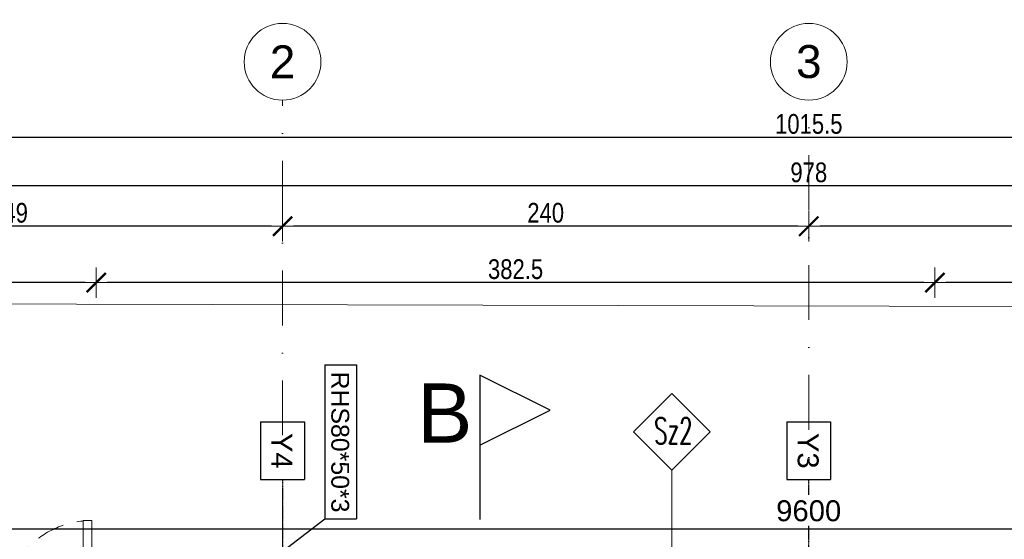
# Model space of a CAD drawing. Header units: millimetres. Extents: x -4835 to 23023, y -15404 to 3906.
# Tile 246 of 256: x 4071 to 4520, y 2514 to 2751. Entities that reach past the tile are written whole.
import ezdxf

# ---------------------------------------------------------------- set-up
doc = ezdxf.new("R2010")
doc.units = ezdxf.units.MM
for name, pattern in [('DASHDOT', [1, 0.5, -0.25, 0, -0.25]), ('DASHED', [19.05, 12.7, -6.35]), ('DXK_LINE_DOT3', [5.9187, 2.979, -0.9799, 0.9799, -0.9799])]:
    doc.linetypes.add(name, pattern=pattern)
doc.layers.get('0').update_dxf_attribs({"lineweight": 9})
for name, color, linetype, lineweight in [('- AGP-1_OPISY', 7, 'Continuous', 9), ('-AGP1_OSIE', 2, 'DASHDOT', 9), ('-AGP1_wymiary', 8, 'Continuous', 9), ('drzwi', 30, 'Continuous', 13), ('MEBLE PKN', 150, 'Continuous', 9)]:
    doc.layers.add(name, color=color, linetype=linetype, lineweight=lineweight)
for name, color, linetype in [('2D - Ogólne', 7, 'Continuous'), ('Budowlane - Opisy', 7, 'Continuous'), ('TS_INNE_OBIEKTY', 7, 'Continuous'), ('TS_OPISY', 7, 'Continuous'), ('TS_OPISY_LINIE', 7, 'Continuous'), ('TS_OPISY_RAMKA', 7, 'Continuous'), ('TS_WYMIARY', 7, 'Continuous'), ('TS_WYMIARY_TEKST', 7, 'Continuous'), ('Znaczniki - Przekroje', 4, 'Continuous')]:
    doc.layers.add(name, color=color, linetype=linetype)
doc.layers.add('a___wymiary', color=7, linetype='Continuous', lineweight=5, true_color=0x666666)
doc.styles.add('ARIAL', font='arial.ttf', dxfattribs={"width": 0.8})
doc.styles.add('GENERATED_STYLE_2', font='ARIAL.TTF', dxfattribs={"width": 0.999153})
doc.styles.add('style1', font='simplex.shx', dxfattribs={"width": 0.6})
doc.dimstyles.new('1_50', dxfattribs={"dimtxt": 9, "dimasz": 5, "dimexe": 1.25, "dimexo": 0.625, "dimgap": 1.5, "dimtad": 1, "dimdec": 3, "dimrnd": 0.5, "dimdsep": 46, "dimtxsty": 'ARIAL', "dimblk": 'znacznik', "dimcen": 1.5, "dimse1": 1, "dimse2": 1, "dimclrd": 6, "dimclrt": 6, "dimazin": 0, "dimtfac": 1, "dimtdec": 3, "dimtmove": 0, "dimatfit": 3, "dimldrblk": 'znacznik', "dimfxl": 1, "dimarcsym": 0})

# ---------------------------------------------------------------- blocks, each defined once
blk = doc.blocks.new('HGGHHHH')
at = {"layer": 'drzwi'}
for points in [[(8439.06, 9607.02), (8435.06, 9607.02), (8435.06, 9702.22), (8439.06, 9702.22)], [(8307.06, 9647.82), (8303.06, 9647.82), (8303.06, 9607.02), (8307.06, 9607.02)], [(8303.06, 9607.02), (8301.06, 9607.02), (8301.06, 9601.02), (8306.06, 9601.02), (8306.06, 9603.02), (8303.06, 9603.02), (8303.06, 9607.02)], [(8441.06, 9607.02), (8439.06, 9607.02), (8439.06, 9603.02), (8436.06, 9603.02), (8436.06, 9601.02), (8441.06, 9601.02)]]:
    blk.add_lwpolyline(points, close=True, dxfattribs=at).dxf.unprotected_set("ltscale", 0)
at = {"layer": 'drzwi', "linetype": 'DASHED'}
for centre, radius, start, end in [((8439.06, 9607.02), 95.2, 92.406, 180), ((8303.06, 9607.02), 40.8, 0, 84.4007)]:
    blk.add_arc(centre, radius, start, end, dxfattribs=at)
blk = doc.blocks.new('znacznik')
at = {"layer": 'a___wymiary'}
for p, q in [((0, 1.394), (0, -1.394)), ((1.394, 0), (-1.394, 0))]:
    blk.add_line(p, q, dxfattribs=at)
at = {"layer": 'a___wymiary', "const_width": 0.2}
blk.add_lwpolyline([(0.876, 0.876), (-0.876, -0.876)], dxfattribs=at)
blk = doc.blocks.new('*D991')
at = {"layer": '-AGP1_wymiary', "lineweight": -2}
blk.add_line((4101.23, 2630.73), (3971.21, 2630.73), dxfattribs=at)
at = {"layer": 'Defpoints', "color": 0}
for p in [(3966.21, 2630.73), (3966.21, 2523), (4106.23, 2523)]:
    blk.add_point(p, dxfattribs=at)
at = {"layer": '-AGP1_wymiary', "linetype": 'ByBlock', "lineweight": -2, "xscale": 5, "yscale": 5, "zscale": 5, "rotation": 180}
blk.add_blockref('znacznik', (3966.21, 2630.73), dxfattribs=at)
at = {"layer": '-AGP1_wymiary', "linetype": 'ByBlock', "lineweight": -2, "xscale": 5, "yscale": 5, "zscale": 5}
blk.add_blockref('znacznik', (4106.23, 2630.73), dxfattribs=at)
at = {"layer": '-AGP1_wymiary', "insert": (4036.22, 2636.83), "char_height": 9, "attachment_point": 5, "style": 'ARIAL'}
blk.add_mtext('140', dxfattribs=at)
blk = doc.blocks.new('*D993')
at = {"layer": '-AGP1_wymiary', "lineweight": -2}
blk.add_line((4933.92, 2696.99), (3928.52, 2696.99), dxfattribs=at)
at = {"layer": 'Defpoints', "color": 0}
for p in [(3923.52, 2696.99), (3923.52, 2593.82), (4938.92, 2593.82)]:
    blk.add_point(p, dxfattribs=at)
at = {"layer": '-AGP1_wymiary', "linetype": 'ByBlock', "lineweight": -2, "xscale": 5, "yscale": 5, "zscale": 5, "rotation": 180}
blk.add_blockref('znacznik', (3923.52, 2696.99), dxfattribs=at)
at = {"layer": '-AGP1_wymiary', "linetype": 'ByBlock', "lineweight": -2, "xscale": 5, "yscale": 5, "zscale": 5}
blk.add_blockref('znacznik', (4938.92, 2696.99), dxfattribs=at)
at = {"layer": '-AGP1_wymiary', "insert": (4431.22, 2703.09), "char_height": 9, "attachment_point": 5, "style": 'ARIAL'}
blk.add_mtext('1015.5', dxfattribs=at)
blk = doc.blocks.new('*D995')
at = {"layer": '-AGP1_wymiary', "lineweight": -2}
blk.add_line((4666.22, 2656.45), (4436.22, 2656.45), dxfattribs=at)
at = {"layer": 'Defpoints', "color": 0}
for p in [(4431.22, 2656.45), (4431.22, 2567.68), (4671.22, 2567.68)]:
    blk.add_point(p, dxfattribs=at)
at = {"layer": '-AGP1_wymiary', "linetype": 'ByBlock', "lineweight": -2, "xscale": 5, "yscale": 5, "zscale": 5, "rotation": 180}
blk.add_blockref('znacznik', (4431.22, 2656.45), dxfattribs=at)
at = {"layer": '-AGP1_wymiary', "linetype": 'ByBlock', "lineweight": -2, "xscale": 5, "yscale": 5, "zscale": 5}
blk.add_blockref('znacznik', (4671.22, 2656.45), dxfattribs=at)
at = {"layer": '-AGP1_wymiary', "insert": (4551.22, 2662.55), "char_height": 9, "attachment_point": 5, "style": 'ARIAL'}
blk.add_mtext('240', dxfattribs=at)
blk = doc.blocks.new('*D996')
at = {"layer": '-AGP1_wymiary', "lineweight": -2}
blk.add_line((4426.22, 2656.45), (4196.22, 2656.45), dxfattribs=at)
at = {"layer": 'Defpoints', "color": 0}
for p in [(4191.22, 2656.45), (4191.22, 2560.65), (4431.22, 2560.65)]:
    blk.add_point(p, dxfattribs=at)
at = {"layer": '-AGP1_wymiary', "linetype": 'ByBlock', "lineweight": -2, "xscale": 5, "yscale": 5, "zscale": 5, "rotation": 180}
blk.add_blockref('znacznik', (4191.22, 2656.45), dxfattribs=at)
at = {"layer": '-AGP1_wymiary', "linetype": 'ByBlock', "lineweight": -2, "xscale": 5, "yscale": 5, "zscale": 5}
blk.add_blockref('znacznik', (4431.22, 2656.45), dxfattribs=at)
at = {"layer": '-AGP1_wymiary', "insert": (4311.22, 2662.55), "char_height": 9, "attachment_point": 5, "style": 'ARIAL'}
blk.add_mtext('240', dxfattribs=at)
blk = doc.blocks.new('*D997')
at = {"layer": '-AGP1_wymiary', "lineweight": -2}
blk.add_line((4186.22, 2656.45), (3947.17, 2656.45), dxfattribs=at)
at = {"layer": 'Defpoints', "color": 0}
for p in [(3942.17, 2656.45), (3942.17, 2567.56), (4191.22, 2567.56)]:
    blk.add_point(p, dxfattribs=at)
at = {"layer": '-AGP1_wymiary', "linetype": 'ByBlock', "lineweight": -2, "xscale": 5, "yscale": 5, "zscale": 5, "rotation": 180}
blk.add_blockref('znacznik', (3942.17, 2656.45), dxfattribs=at)
at = {"layer": '-AGP1_wymiary', "linetype": 'ByBlock', "lineweight": -2, "xscale": 5, "yscale": 5, "zscale": 5}
blk.add_blockref('znacznik', (4191.22, 2656.45), dxfattribs=at)
at = {"layer": '-AGP1_wymiary', "insert": (4066.7, 2662.55), "char_height": 9, "attachment_point": 5, "style": 'ARIAL'}
blk.add_mtext('249', dxfattribs=at)
blk = doc.blocks.new('*D998')
at = {"layer": '-AGP1_wymiary', "lineweight": -2}
blk.add_line((4915.27, 2674.88), (3947.17, 2674.88), dxfattribs=at)
at = {"layer": 'Defpoints', "color": 0}
for p in [(4920.27, 2697.84), (3942.17, 2690.76), (3942.17, 2674.88)]:
    blk.add_point(p, dxfattribs=at)
at = {"layer": '-AGP1_wymiary', "linetype": 'ByBlock', "lineweight": -2, "xscale": 5, "yscale": 5, "zscale": 5, "rotation": 180}
blk.add_blockref('znacznik', (3942.17, 2674.88), dxfattribs=at)
at = {"layer": '-AGP1_wymiary', "linetype": 'ByBlock', "lineweight": -2, "xscale": 5, "yscale": 5, "zscale": 5}
blk.add_blockref('znacznik', (4920.27, 2674.88), dxfattribs=at)
at = {"layer": '-AGP1_wymiary', "insert": (4431.22, 2680.98), "char_height": 9, "attachment_point": 5, "style": 'ARIAL'}
blk.add_mtext('978', dxfattribs=at)
blk = doc.blocks.new('*D1004')
at = {"layer": '-AGP1_wymiary', "lineweight": -2}
blk.add_line((4603.73, 2630.73), (4493.73, 2630.73), dxfattribs=at)
at = {"layer": 'Defpoints', "color": 0}
for p in [(4488.73, 2630.73), (4608.73, 2553.28), (4488.73, 2523)]:
    blk.add_point(p, dxfattribs=at)
at = {"layer": '-AGP1_wymiary', "linetype": 'ByBlock', "lineweight": -2, "xscale": 5, "yscale": 5, "zscale": 5, "rotation": 180}
blk.add_blockref('znacznik', (4488.73, 2630.73), dxfattribs=at)
at = {"layer": '-AGP1_wymiary', "linetype": 'ByBlock', "lineweight": -2, "xscale": 5, "yscale": 5, "zscale": 5}
blk.add_blockref('znacznik', (4608.73, 2630.73), dxfattribs=at)
at = {"layer": '-AGP1_wymiary', "insert": (4548.73, 2636.83), "char_height": 9, "attachment_point": 5, "style": 'ARIAL'}
blk.add_mtext('120', dxfattribs=at)
blk = doc.blocks.new('*D1005')
at = {"layer": '-AGP1_wymiary', "lineweight": -2}
blk.add_line((4483.73, 2630.73), (4111.23, 2630.73), dxfattribs=at)
at = {"layer": 'Defpoints', "color": 0}
for p in [(4106.23, 2630.73), (4106.23, 2630.73), (4488.73, 2523)]:
    blk.add_point(p, dxfattribs=at)
at = {"layer": '-AGP1_wymiary', "linetype": 'ByBlock', "lineweight": -2, "xscale": 5, "yscale": 5, "zscale": 5, "rotation": 180}
blk.add_blockref('znacznik', (4106.23, 2630.73), dxfattribs=at)
at = {"layer": '-AGP1_wymiary', "linetype": 'ByBlock', "lineweight": -2, "xscale": 5, "yscale": 5, "zscale": 5}
blk.add_blockref('znacznik', (4488.73, 2630.73), dxfattribs=at)
at = {"layer": '-AGP1_wymiary', "insert": (4297.48, 2636.83), "char_height": 9, "attachment_point": 5, "style": 'ARIAL'}
blk.add_mtext('382.5', dxfattribs=at)
blk = doc.blocks.new('SIATKA MODULARNA')
at = {"layer": '-AGP1_OSIE', "color": 8, "ltscale": 50, "true_color": 0x787878}
for p, q in [((249.05, -1660.77), (249.05, 245.6)), ((489.05, -1658.27), (489.05, 245.6)), ((489.05, -1658.27), (489.05, 233.75))]:
    blk.add_line(p, q, dxfattribs=at)
at = {"layer": '-AGP1_OSIE', "color": 8, "linetype": 'ByBlock', "true_color": 0x787878}
for centre in [(249.05, 263.1), (489.05, 263.1)]:
    blk.add_ellipse(centre, major_axis=(12.37, 12.37), ratio=1, start_param=5.497787, end_param=11.780972, dxfattribs=at)
at = {"layer": '-AGP1_OSIE', "color": 8, "linetype": 'ByBlock', "lineweight": 25, "true_color": 0x787878, "char_height": 15, "attachment_point": 5, "style": 'GENERATED_STYLE_2'}
for s, insert in [('2', (249.05, 263.1)), ('3', (489.05, 263.1))]:
    blk.add_mtext(s, dxfattribs=dict(at, insert=insert))
blk = doc.blocks.new('GridLine-312667172-2201 - 1311')
at = {"layer": 'TS_INNE_OBIEKTY', "color": 4, "linetype": 'Continuous'}
for p, q in [((59012, 47322), (59275, 47322)), ((59012, 47122), (59012, 47322)), ((59275, 47122), (59275, 47322)), ((59012, 47122), (59275, 47122))]:
    blk.add_line(p, q, dxfattribs=at)
at = {"layer": 'TS_INNE_OBIEKTY', "color": 4, "linetype": 'DXK_LINE_DOT3'}
blk.add_line((59275, 47222), (75405, 47222), dxfattribs=at)
at = {"layer": 'TS_INNE_OBIEKTY', "color": 2, "linetype": 'Continuous', "style": 'ARIAL'}
blk.add_text('Y4', height=95.51, dxfattribs=at).set_placement((59062, 47172))
blk = doc.blocks.new('GridLine-312667172-2202 - 1311')
at = {"layer": 'TS_INNE_OBIEKTY', "color": 4, "linetype": 'Continuous'}
for p, q in [((59012, 49722), (59275, 49722)), ((59012, 49522), (59012, 49722)), ((59275, 49522), (59275, 49722)), ((59012, 49522), (59275, 49522))]:
    blk.add_line(p, q, dxfattribs=at)
at = {"layer": 'TS_INNE_OBIEKTY', "color": 4, "linetype": 'DXK_LINE_DOT3'}
blk.add_line((59275, 49622), (75405, 49622), dxfattribs=at)
at = {"layer": 'TS_INNE_OBIEKTY', "color": 2, "linetype": 'Continuous', "style": 'ARIAL'}
blk.add_text('Y3', height=95.51, dxfattribs=at).set_placement((59062, 49572))
blk = doc.blocks.new('StraightDimension-312667172-2218 - 1311')
at = {"layer": 'TS_WYMIARY', "color": 174, "linetype": 'Continuous'}
blk.add_line((59500, 44822), (59500, 54422), dxfattribs=at)
at = {"color": 0}
blk.add_wipeout([(59485, 49790.3), (59345, 49790.3), (59345, 49453.8), (59485, 49453.8)], dxfattribs=at).dxf.layer = 'TS_WYMIARY'
at = {"layer": 'TS_WYMIARY_TEKST', "color": 96, "style": 'ARIAL'}
blk.add_text('9600', height=95.51, rotation=90.0002, dxfattribs=at).set_placement((59465, 49473.8))
blk = doc.blocks.new('Mark-312667172-7348 - 1311')
at = {"layer": 'TS_OPISY_LINIE', "linetype": 'Continuous'}
blk.add_line((59930.5, 46793.4), (59454.5, 47415), dxfattribs=at)
at = {"layer": 'TS_OPISY_RAMKA', "linetype": 'Continuous'}
for p, q in [((58752.1, 47560), (59454.5, 47560)), ((58752.1, 47415), (58752.1, 47560)), ((59454.5, 47415), (59454.5, 47560)), ((58752.1, 47415), (59454.5, 47415))]:
    blk.add_line(p, q, dxfattribs=at)
blk.add_wipeout([(59424.5, 47445), (59424.5, 47530), (58782.1, 47530), (58782.1, 47445)]).dxf.layer = 'TS_OPISY_LINIE'
blk.add_wipeout([(59424.5, 47445), (59424.5, 47530), (58782.1, 47530), (58782.1, 47445)]).dxf.layer = 'TS_OPISY_LINIE'
at = {"layer": 'TS_OPISY', "style": 'ARIAL'}
blk.add_text('RHS80*50*3', height=81.18, dxfattribs=at).set_placement((58782.1, 47445))

msp = doc.modelspace()

# ---------------------------------------------------------------- linework, layer by layer
at = {"lineweight": 13}
msp.add_lwpolyline([(4837.9965, 691.6869), (4026.6265, 691.811, -0.41421226), (3793.1622, 925.3457), (3793.7684, 2385.824, -0.41867589), (4035.3441, 2621.0653), (4838.5635, 2619.0491, -0.42168661), (5071.5322, 2380.3656), (5071.5322, 925.1506, -0.4142128)], format="xyb", close=True, dxfattribs=at)
at = {"layer": '2D - Ogólne', "lineweight": 15}
msp.add_line((4368.7254, 2545.1369), (4368.7254, 2462.883), dxfattribs=at)
at = {"layer": 'Budowlane - Opisy', "lineweight": 15}
msp.add_lwpolyline([(4386.2254, 2562.6369), (4368.7254, 2580.1369), (4351.2254, 2562.6369), (4368.7254, 2545.1369), (4386.2254, 2562.6369)], close=True, dxfattribs=at)
at = {"layer": 'Znaczniki - Przekroje'}
for p, q in [((4281.2245, 2588.5868), (4281.2245, 2552.7293)), ((4313.2245, 2572.5868), (4281.2245, 2588.5868)), ((4281.2245, 2556.5868), (4313.2245, 2572.5868)), ((4281.2245, 2552.7293), (4281.2245, 2522.7293))]:
    msp.add_line(p, q, dxfattribs=at)

# ---------------------------------------------------------------- block references
at = {"xscale": 0.1, "yscale": 0.1, "zscale": 0.1, "rotation": 270}
for name in ['GridLine-312667172-2201 - 1311', 'GridLine-312667172-2202 - 1311']:
    msp.add_blockref(name, (-531.0425, 8468.383), dxfattribs=at)
at = {"layer": 'drzwi', "xscale": -1}
msp.add_blockref('HGGHHHH', (12407.29, -7125.6396), dxfattribs=at)
at = {"layer": 'MEBLE PKN'}
msp.add_blockref('SIATKA MODULARNA', (3942.1735, 2468.383), dxfattribs=at)

# ---------------------------------------------------------------- texts
at = {"layer": '- AGP-1_OPISY', "color": 0, "lineweight": 15, "insert": (4360.6442, 2557.1166), "char_height": 12, "attachment_point": 7, "style": 'style1'}
msp.add_mtext('Sz2', dxfattribs=at)
at = {"layer": 'Znaczniki - Przekroje', "insert": (4252.647, 2584.7406), "char_height": 27, "attachment_point": 1, "style": 'GENERATED_STYLE_2'}
msp.add_mtext('B', dxfattribs=at)

# ---------------------------------------------------------------- dimensions: what is measured, and where the dimension line sits
at = {"layer": '-AGP1_wymiary'}
for base, p1, p2, override, picture, middle in [((3923.5245, 2696.9933), (4938.9154, 2593.8206), (3923.5245, 2593.8206), {"dimtxt": 9, "dimblk": 'znacznik', "dimclrd": 256, "dimclrt": 256, "dimtmove": 1, "dimtfill": 0, "dimtfillclr": 256}, '*D993', (4431.22, 2703.0885)), ((3942.1735, 2674.8845), (4920.2735, 2697.8362), (3942.1735, 2690.7606), {"dimtxt": 9, "dimblk": 'znacznik', "dimclrd": 256, "dimclrt": 256, "dimtmove": 1, "dimtfill": 0, "dimtfillclr": 256}, '*D998', (4431.2235, 2680.9797)), ((3942.1735, 2656.4503), (4191.2235, 2567.5627), (3942.1735, 2567.5627), {"dimtxt": 9, "dimblk": 'znacznik', "dimclrd": 256, "dimclrt": 256, "dimtmove": 1, "dimtfill": 0, "dimtfillclr": 256}, '*D997', (4066.6985, 2662.5454)), ((4191.2235, 2656.4503), (4431.2235, 2560.6472), (4191.2235, 2560.6472), {"dimtxt": 9, "dimblk": 'znacznik', "dimclrd": 256, "dimclrt": 256, "dimtmove": 1, "dimtfill": 0, "dimtfillclr": 256}, '*D996', (4311.2235, 2662.5454)), ((4431.2235, 2656.4503), (4671.2235, 2567.6811), (4431.2235, 2567.6811), {"dimtxt": 9, "dimblk": 'znacznik', "dimclrd": 256, "dimclrt": 256, "dimtmove": 1, "dimtfill": 0, "dimtfillclr": 256}, '*D995', (4551.2235, 2662.5454)), ((3966.2095, 2630.7328), (4106.2254, 2523.0041), (3966.2095, 2523.0041), {"dimtxt": 9, "dimblk": 'znacznik', "dimclrd": 256, "dimclrt": 256, "dimtmove": 1, "dimtfill": 0, "dimtfillclr": 256}, '*D991', (4036.2175, 2636.828)), ((4106.2254, 2630.7328), (4488.7254, 2523.0042), (4106.2254, 2630.7328), {"dimtxt": 9, "dimclrd": 256, "dimclrt": 256, "dimtmove": 1, "dimtfill": 0, "dimtfillclr": 256}, '*D1005', (4297.4754, 2636.831)), ((4488.7254, 2630.7328), (4608.7254, 2553.2775), (4488.7254, 2523.0042), {"dimtxt": 9, "dimclrd": 256, "dimclrt": 256, "dimtmove": 1, "dimtfill": 0, "dimtfillclr": 256}, '*D1004', (4548.7254, 2636.828))]:
    dim = msp.add_linear_dim(base=base, p1=p1, p2=p2, angle=180, dimstyle='1_50', override=override, dxfattribs=at)
    dim.commit()
    dim.dimension.update_dxf_attribs({"geometry": picture, "text_midpoint": middle})

# ---------------------------------------------------------------- next in the draw order: block references
at = {"xscale": 0.1, "yscale": 0.1, "zscale": 0.1, "rotation": 270}
msp.add_blockref('StraightDimension-312667172-2218 - 1311', (-531.0425, 8468.383), dxfattribs=at)

# ---------------------------------------------------------------- next in the draw order: block references
msp.add_blockref('Mark-312667172-7348 - 1311', (-531.0425, 8468.383), dxfattribs=at)

doc.saveas('drawing.dxf')
